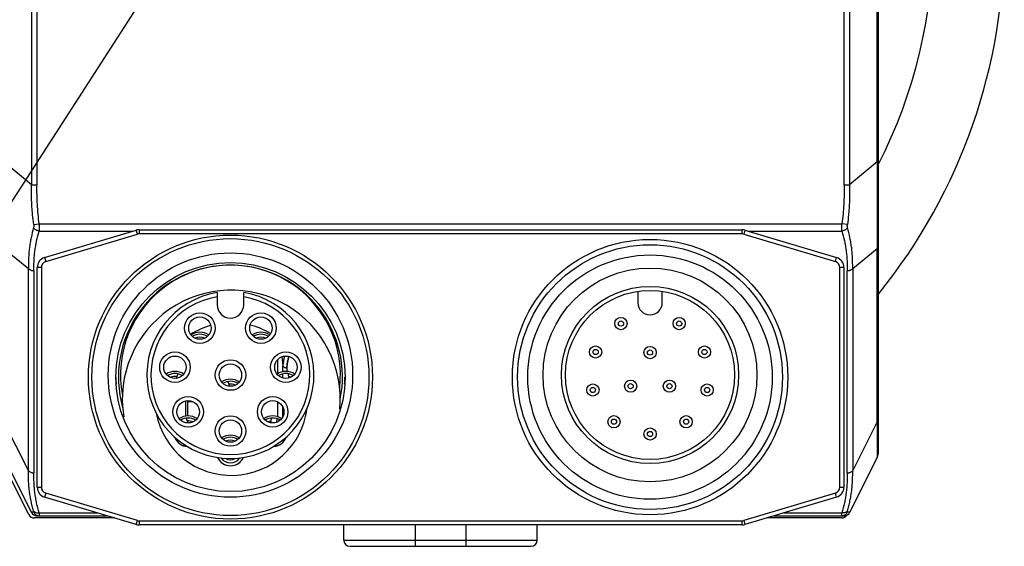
# Model space of a CAD drawing. Header units: millimetres. Extents: x 51 to 387, y 130 to 235.
# Tile 9 of 10: x 322 to 370, y 146 to 172. Entities that reach past the tile are written whole.
import ezdxf

# ---------------------------------------------------------------- set-up
doc = ezdxf.new("R2010")
doc.units = ezdxf.units.MM
doc.header["$LTSCALE"] = 23.1
doc.header["$PDMODE"] = 3
doc.header["$PDSIZE"] = 8
doc.layers.get('0').update_dxf_attribs({"linetype": 'CONTINUOUS'})
doc.layers.get('Defpoints').update_dxf_attribs({"linetype": 'CONTINUOUS'})
doc.layers.add('20_ALL_FEATURES', color=7, linetype='CONTINUOUS')
doc.layers.add('51__DRAFT_DIMS', color=7, linetype='CONTINUOUS')
doc.styles.get("Standard").update_dxf_attribs({"font": 'simfang.ttf'})
doc.dimstyles.new('DIMSTYLE_3', dxfattribs={"dimtxt": 3, "dimasz": 3, "dimexe": 2.5, "dimexo": 0.5, "dimtad": 1, "dimdsep": 46, "dimtxsty": 'STANDARD', "dimblk": '_FILLED', "dimblk1": '_FILLED', "dimblk2": '_FILLED', "dimcen": 0.09, "dimclrt": 3, "dimazin": 2, "dimtp": 0.1, "dimtm": 0.1, "dimtfac": 1, "dimtofl": 0, "dimtmove": 0, "dimatfit": 1, "dimldrblk": '_FILLED', "dimfxl": 1, "dimtolj": 1, "dimarcsym": 0})

# ---------------------------------------------------------------- blocks, each defined once
blk = doc.blocks.new('_FILLED')
at = {"color": 0, "linetype": 'ByBlock'}
blk.add_solid([(0, 0), (-1, 0.167), (-1, -0.167)], dxfattribs=at)
blk = doc.blocks.new('*D3')
at = {"layer": '51__DRAFT_DIMS', "color": 0, "lineweight": -2}
for p in [(332.25, 179.997), (288.586, 151.814)]:
    blk.add_line(p, (314.101, 151.814), dxfattribs=at)
at = {"layer": 'Defpoints', "color": 0}
for p in [(333.875, 182.519), (332.25, 179.997)]:
    blk.add_point(p, dxfattribs=at)
at = {"layer": '51__DRAFT_DIMS', "color": 0, "linetype": 'ByBlock', "lineweight": -2, "xscale": 3, "yscale": 3, "zscale": 3, "rotation": 57.21916900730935}
blk.add_blockref('_FILLED', (333.875, 182.519), dxfattribs=at)
at = {"layer": '51__DRAFT_DIMS', "color": 3, "insert": (307.046, 156.439), "char_height": 3, "attachment_point": 3, "line_spacing_factor": 0.9}
blk.add_mtext('\\A1;{2-M3{\\fgdt;x}3.5}', dxfattribs=at)

msp = doc.modelspace()

# ---------------------------------------------------------------- linework, layer by layer
at = {"layer": '20_ALL_FEATURES', "color": 7}
for p, q in [((364.062, 151.02), (364.062, 201.716)), ((323.121, 160.55), (327.621, 161.9)), ((327.764, 161.921), (357.364, 161.921)), ((357.508, 161.9), (362.008, 160.55)), ((322.764, 149.271), (322.764, 160.071)), ((362.364, 160.071), (362.364, 149.271)), ((331.597, 158.831), (331.597, 158.233)), ((332.897, 158.233), (332.897, 158.831)), ((352.247, 158.894), (352.247, 158.337)), ((353.447, 158.337), (353.447, 158.894)), ((334.556, 155.528), (334.556, 154.845)), ((329.58, 154.619), (329.688, 154.841)), ((334.801, 154.84), (334.807, 154.641)), ((335.107, 154.633), (335.101, 154.848)), ((332.219, 154.234), (332.123, 154.466)), ((330.064, 152.766), (330.064, 153.518)), ((330.164, 153.471), (330.11, 153.525)), ((330.416, 153.471), (330.164, 153.471)), ((330.164, 152.773), (330.164, 153.471)), ((334.556, 153.476), (334.556, 152.738)), ((330.165, 152.429), (330.079, 152.667)), ((334.239, 152.668), (334.217, 152.439)), ((334.52, 152.466), (334.537, 152.64)), ((364.062, 151.781), (364.062, 151.782)), ((334.408, 151.299), (334.406, 151.278)), ((364.055, 150.929), (364.058, 150.951)), ((364.058, 150.951), (364.06, 150.974)), ((364.06, 150.974), (364.062, 150.995)), ((364.062, 151.017), (364.062, 151.025)), ((364.062, 150.995), (364.062, 151.017)), ((322.351, 147.928), (320.94, 150.736)), ((321.131, 150.733), (322.48, 148.036)), ((363.994, 150.733), (362.645, 148.036)), ((363.993, 150.732), (363.994, 150.733)), ((327.621, 147.442), (323.121, 148.792)), ((362.008, 148.792), (357.508, 147.442)), ((326.554, 147.762), (322.619, 147.762)), ((322.745, 147.871), (326.194, 147.871)), ((322.748, 147.871), (322.745, 147.871)), ((362.251, 147.762), (358.574, 147.762)), ((358.935, 147.871), (362.377, 147.871)), ((357.364, 147.421), (327.764, 147.421)), ((337.812, 146.671), (337.812, 147.421)), ((347.312, 146.671), (347.312, 147.421)), ((338.112, 146.371), (347.012, 146.371))]:
    msp.add_line(p, q, dxfattribs=at)
at = {"layer": '20_ALL_FEATURES', "color": 4}
for p, q in [((322.48, 196.871), (322.48, 164.132)), ((322.748, 196.871), (322.748, 164.132)), ((362.377, 164.132), (362.377, 196.871)), ((362.645, 196.871), (362.645, 164.132)), ((363.994, 165.248), (363.994, 196.871)), ((322.48, 164.132), (321.131, 165.248)), ((363.994, 165.248), (362.645, 164.132)), ((363.994, 165.248), (364.062, 165.248)), ((322.48, 164.132), (322.748, 164.132)), ((362.377, 164.132), (362.645, 164.132)), ((322.589, 162.172), (322.861, 162.209)), ((322.861, 162.209), (362.264, 162.209)), ((362.536, 162.172), (362.264, 162.209)), ((322.856, 161.855), (327.471, 161.855)), ((323.178, 160.359), (327.678, 161.709)), ((327.678, 161.709), (327.621, 161.9)), ((327.764, 161.921), (327.764, 161.721)), ((357.364, 161.721), (327.764, 161.721)), ((357.364, 161.721), (357.364, 161.921)), ((357.508, 161.9), (357.451, 161.709)), ((357.451, 161.709), (361.951, 160.359)), ((357.657, 161.855), (362.269, 161.855)), ((321.131, 161.006), (322.33, 160.013)), ((362.795, 160.013), (363.994, 161.006)), ((363.994, 152.49), (363.994, 161.006)), ((323.121, 160.55), (323.178, 160.359)), ((361.951, 160.359), (362.008, 160.55)), ((322.33, 150.094), (322.33, 160.013)), ((322.964, 160.071), (322.764, 160.071)), ((322.964, 160.071), (322.964, 149.271)), ((362.364, 160.071), (362.164, 160.071)), ((362.164, 149.271), (362.164, 160.071)), ((362.795, 160.013), (362.795, 150.094)), ((322.598, 159.896), (322.598, 149.976)), ((362.527, 149.976), (362.527, 159.896)), ((334.763, 155.675), (334.824, 155.241)), ((334.824, 154.947), (334.824, 155.241)), ((335.02, 155.127), (335.02, 154.959)), ((334.824, 152.754), (334.824, 153.204)), ((322.33, 150.094), (321.131, 152.49)), ((363.994, 152.49), (362.795, 150.094)), ((322.764, 149.271), (322.964, 149.271)), ((323.178, 148.984), (323.121, 148.792)), ((327.678, 147.634), (323.178, 148.984)), ((361.951, 148.984), (357.451, 147.634)), ((362.008, 148.792), (361.951, 148.984)), ((362.164, 149.271), (362.364, 149.271)), ((322.856, 148.017), (325.705, 148.017)), ((359.423, 148.017), (362.269, 148.017)), ((327.621, 147.442), (327.678, 147.634)), ((327.764, 147.621), (357.364, 147.621)), ((327.764, 147.621), (327.764, 147.421)), ((357.364, 147.421), (357.364, 147.621)), ((357.451, 147.634), (357.508, 147.442)), ((341.312, 147.421), (341.312, 146.371)), ((343.812, 146.371), (343.812, 147.421)), ((337.812, 146.671), (347.312, 146.671))]:
    msp.add_line(p, q, dxfattribs=at)
at = {"layer": '20_ALL_FEATURES', "color": 7}
for points in [[(363.993, 150.732), (363.998, 150.742), (364.009, 150.767), (364.019, 150.791), (364.028, 150.816), (364.036, 150.842)], [(364.002, 150.75), (364.006, 150.758), (364.014, 150.779), (364.022, 150.8), (364.03, 150.821)], [(364.036, 150.841), (364.043, 150.866), (364.049, 150.892), (364.054, 150.917), (364.056, 150.935)], [(364.042, 150.863), (364.047, 150.885), (364.052, 150.907), (364.055, 150.929)], [(322.704, 147.874), (322.706, 147.874), (322.719, 147.872), (322.732, 147.871), (322.745, 147.871)], [(362.377, 147.871), (362.39, 147.871), (362.404, 147.872), (362.417, 147.873), (362.419, 147.874)]]:
    msp.add_lwpolyline(points, dxfattribs=at)
for centre, radius in [((332.247, 154.683), 6.974), ((332.247, 154.683), 6.8), ((352.847, 154.683), 6.76), ((352.847, 154.683), 6.5), ((332.247, 154.783), 6), ((352.847, 154.683), 6), ((332.247, 154.683), 5.625), ((352.847, 154.787), 5.25), ((352.847, 154.787), 4.35), ((352.847, 154.787), 4.15), ((330.749, 157.09), 0.75), ((330.749, 157.09), 0.55), ((333.745, 157.09), 0.75), ((333.745, 157.09), 0.55), ((351.419, 157.311), 0.3), ((354.275, 157.311), 0.3), ((351.419, 157.311), 0.127), ((354.275, 157.311), 0.127), ((350.175, 155.915), 0.3), ((352.847, 155.887), 0.3), ((355.519, 155.915), 0.3), ((329.524, 155.166), 0.75), ((329.524, 155.166), 0.55), ((334.97, 155.166), 0.75), ((334.97, 155.166), 0.55), ((350.175, 155.915), 0.127), ((352.847, 155.887), 0.127), ((355.519, 155.915), 0.127), ((332.247, 154.783), 0.75), ((332.247, 154.783), 0.55), ((350.042, 154.049), 0.3), ((351.894, 154.237), 0.3), ((351.894, 154.237), 0.127), ((353.799, 154.237), 0.3), ((353.799, 154.237), 0.127), ((355.651, 154.049), 0.3), ((330.171, 152.979), 0.75), ((334.322, 152.979), 0.75), ((350.042, 154.049), 0.127), ((355.651, 154.049), 0.127), ((330.171, 152.979), 0.55), ((334.322, 152.979), 0.55), ((332.247, 152.033), 0.75), ((351.076, 152.491), 0.3), ((354.617, 152.491), 0.3), ((332.247, 152.033), 0.55), ((351.076, 152.491), 0.127), ((354.617, 152.491), 0.127), ((352.847, 151.887), 0.3), ((352.847, 151.887), 0.127)]:
    msp.add_circle(centre, radius, dxfattribs=at)
for centre, radius, start, end in [((342.439, 176.233), 27.8, 321.0642, 38.9358), ((342.439, 176.233), 24.3, 332.8577, 27.1422), ((327.764, 161.421), 0.5, 90, 106.6992), ((357.364, 161.421), 0.5, 73.3008, 90), ((323.264, 160.071), 0.5, 106.6992, 180), ((361.864, 160.071), 0.5, 0, 73.3008), ((332.247, 154.683), 5.5, 92.7548, 195.7829), ((332.247, 154.783), 5.4, 353.2809, 190.6878), ((332.247, 154.683), 5.5, 348.5841, 87.2225), ((332.288, 153.604), 5.35, 354.6077, 189.3828), ((332.247, 154.783), 4.1, 99.122, 80.878), ((332.247, 154.783), 3.9, 99.5941, 80.4059), ((332.247, 158.233), 0.65, 180, 360), ((352.847, 158.337), 0.6, 180, 360), ((332.288, 153.604), 3.75, 105.5264, 122.11), ((332.288, 153.604), 3.75, 58.9485, 75.6845), ((330.749, 156.084), 0.8, 56.9689, 123.0311), ((330.749, 156.084), 0.7, 58.3984, 121.6033), ((330.749, 156.084), 0.56, 65.2513, 114.7559), ((333.745, 156.084), 0.8, 56.9767, 123.0233), ((333.745, 156.084), 0.7, 58.3838, 121.6137), ((333.745, 156.084), 0.56, 65.2419, 114.7631), ((336.345, 155.219), 1.521, 161.1002, 179.2006), ((332.254, 154.783), 5.632, 181.0197, 184.6043), ((332.393, 154.789), 5.771, 181.0516, 184.5498), ((329.524, 154.16), 0.8, 56.9683, 123.0315), ((329.524, 154.16), 0.7, 58.3924, 121.6052), ((329.524, 154.16), 0.56, 79.5834, 114.7527), ((334.97, 154.16), 0.8, 56.9684, 123.0311), ((334.97, 154.16), 0.7, 58.3936, 121.6019), ((334.97, 154.16), 0.56, 107.1112, 114.7511), ((334.97, 154.16), 0.56, 65.2402, 76.0376), ((332.236, 154.784), 5.636, 355.3677, 358.9799), ((332.247, 153.778), 0.8, 56.969, 123.0318), ((332.247, 153.778), 0.7, 58.3981, 121.6068), ((332.247, 153.778), 0.56, 65.2349, 97.0593), ((329.524, 154.16), 0.8, 295.6816, 301.7386), ((334.97, 154.16), 0.8, 238.2291, 244.3037), ((332.288, 153.604), 3.75, 190.7935, 353.1788), ((330.171, 151.973), 0.8, 56.9688, 123.031), ((334.322, 151.973), 0.8, 56.9763, 123.0232), ((330.171, 151.973), 0.7, 58.395, 121.6066), ((330.171, 151.973), 0.56, 65.2444, 94.4618), ((334.322, 151.973), 0.7, 58.3831, 121.6123), ((334.322, 151.973), 0.56, 100.0331, 114.7666), ((334.322, 151.973), 0.56, 65.2402, 68.9595), ((332.247, 151.028), 0.8, 56.9689, 123.0311), ((330.171, 151.973), 0.702, 200.5949, 266.5039), ((330.171, 151.973), 0.7, 200.8855, 266.2132), ((332.247, 151.028), 0.7, 58.3963, 121.6037), ((332.247, 151.028), 0.56, 65.2446, 114.7554), ((334.322, 151.973), 0.702, 273.4961, 339.4051), ((334.322, 151.973), 0.7, 273.7868, 339.1145), ((363.41, 151.025), 0.653, 333.4349, 360), ((332.247, 151.028), 0.702, 204.9142, 335.0857), ((332.247, 151.028), 0.7, 204.9103, 335.0897), ((332.247, 151.028), 0.56, 214.6411, 325.3589), ((332.247, 151.028), 0.41, 235.4511, 304.5489), ((323.264, 149.271), 0.5, 180, 253.3008), ((361.864, 149.271), 0.5, 286.6992, 360), ((322.619, 148.062), 0.3, 206.6695, 269.9997), ((322.748, 148.171), 0.3, 206.5651, 270), ((362.377, 148.171), 0.3, 270, 333.4349), ((327.764, 147.921), 0.5, 253.3008, 270), ((357.364, 147.921), 0.5, 270, 286.6992), ((362.251, 148.062), 0.3, 269.9997, 326.8265), ((338.112, 146.671), 0.3, 180, 270), ((347.012, 146.671), 0.3, 270, 360)]:
    msp.add_arc(centre, radius, start, end, dxfattribs=at)
at = {"layer": '20_ALL_FEATURES', "color": 4}
for centre, start, end in [((327.764, 161.421), 90, 106.6992), ((357.364, 161.421), 73.3008, 90), ((323.264, 160.071), 106.6992, 180), ((361.864, 160.071), 0, 73.3008), ((323.264, 149.271), 180, 253.3008), ((361.864, 149.271), 286.6992, 360), ((327.764, 147.921), 253.3008, 270), ((357.364, 147.921), 270, 286.6992)]:
    msp.add_arc(centre, 0.3, start, end, dxfattribs=at)
for points, knots in [([(363.994, 165.248), (363.993, 165.15), (363.992, 164.952), (363.993, 164.657), (363.996, 164.362), (363.997, 164.069), (363.997, 163.778), (363.998, 163.399), (363.999, 162.939), (363.998, 162.49), (363.997, 162.146), (363.997, 161.9), (363.996, 161.663), (363.993, 161.436), (363.992, 161.218), (363.993, 161.076), (363.994, 161.006)], [0, 0, 0, 0, 0.069826, 0.139596, 0.209153, 0.278304, 0.346823, 0.414472, 0.546261, 0.671988, 0.732054, 0.79001, 0.845754, 0.899276, 0.95058, 1, 1, 1, 1]), ([(322.589, 162.172), (322.568, 162.334), (322.54, 162.578), (322.513, 162.905), (322.492, 163.231), (322.48, 163.64), (322.479, 163.968), (322.48, 164.132)], [0, 0, 0, 0, 0.249992, 0.374993, 0.499995, 0.749992, 1, 1, 1, 1]), ([(322.861, 162.209), (322.818, 162.527), (322.77, 163.007), (322.749, 163.649), (322.748, 163.971), (322.748, 164.132)], [0, 0, 0, 0, 0.499316, 0.749231, 1, 1, 1, 1]), ([(362.377, 164.132), (362.377, 163.971), (362.376, 163.649), (362.355, 163.007), (362.307, 162.527), (362.264, 162.209)], [0, 0, 0, 0, 0.250769, 0.500683, 1, 1, 1, 1]), ([(362.645, 164.132), (362.646, 163.968), (362.645, 163.64), (362.633, 163.231), (362.612, 162.905), (362.585, 162.578), (362.557, 162.334), (362.536, 162.172)], [0, 0, 0, 0, 0.250005, 0.5, 0.625002, 0.750004, 1, 1, 1, 1]), ([(322.583, 162.027), (322.537, 161.862), (322.477, 161.612), (322.414, 161.277), (322.377, 161.024), (322.351, 160.771), (322.336, 160.518), (322.33, 160.266), (322.329, 160.097), (322.33, 160.013)], [0, 0, 0, 0, 0.252393, 0.377827, 0.502882, 0.627671, 0.752155, 0.87625, 1, 1, 1, 1]), ([(322.856, 161.855), (322.827, 161.86), (322.784, 161.87), (322.73, 161.893), (322.659, 161.932), (322.607, 161.981), (322.583, 162.027)], [0, 0, 0, 0, 0.261086, 0.396295, 0.530485, 1, 1, 1, 1]), ([(322.589, 162.172), (322.593, 162.146), (322.595, 162.108), (322.591, 162.059), (322.586, 162.037), (322.583, 162.027)], [0, 0, 0, 0, 0.53802, 0.782306, 1, 1, 1, 1]), ([(322.861, 162.209), (322.865, 162.145), (322.867, 162.053), (322.863, 161.935), (322.859, 161.881), (322.856, 161.855)], [0, 0, 0, 0, 0.540994, 0.785444, 1, 1, 1, 1]), ([(362.269, 161.855), (362.266, 161.881), (362.262, 161.935), (362.258, 162.053), (362.26, 162.145), (362.264, 162.209)], [0, 0, 0, 0, 0.214556, 0.459007, 1, 1, 1, 1]), ([(362.541, 162.027), (362.517, 161.981), (362.466, 161.932), (362.395, 161.893), (362.341, 161.87), (362.298, 161.86), (362.269, 161.855)], [0, 0, 0, 0, 0.469512, 0.603701, 0.738911, 1, 1, 1, 1]), ([(362.541, 162.027), (362.539, 162.037), (362.534, 162.059), (362.531, 162.094), (362.531, 162.133), (362.534, 162.159), (362.536, 162.172)], [0, 0, 0, 0, 0.216598, 0.460794, 0.725049, 1, 1, 1, 1]), ([(362.795, 160.013), (362.796, 160.055), (362.795, 160.139), (362.794, 160.308), (362.789, 160.518), (362.774, 160.771), (362.747, 161.024), (362.71, 161.277), (362.648, 161.612), (362.588, 161.862), (362.541, 162.027)], [0, 0, 0, 0, 0.061817, 0.123738, 0.24785, 0.372322, 0.497113, 0.622173, 0.747602, 1, 1, 1, 1]), ([(322.598, 159.896), (322.598, 159.978), (322.599, 160.143), (322.605, 160.39), (322.622, 160.636), (322.649, 160.882), (322.686, 161.127), (322.749, 161.453), (322.809, 161.695), (322.856, 161.855)], [0, 0, 0, 0, 0.12471, 0.249094, 0.373353, 0.49779, 0.622644, 0.747939, 1, 1, 1, 1]), ([(362.269, 161.855), (362.315, 161.695), (362.376, 161.453), (362.439, 161.127), (362.476, 160.882), (362.503, 160.636), (362.52, 160.39), (362.526, 160.143), (362.527, 159.978), (362.527, 159.896)], [0, 0, 0, 0, 0.252062, 0.377358, 0.502214, 0.626652, 0.750906, 0.87529, 1, 1, 1, 1]), ([(363.994, 161.006), (364.015, 161.037), (364.05, 161.103), (364.062, 161.176), (364.062, 161.212)], [0, 0, 0, 0, 0.512384, 1, 1, 1, 1]), ([(322.598, 159.896), (322.571, 159.896), (322.531, 159.9), (322.479, 159.913), (322.43, 159.931), (322.376, 159.961), (322.342, 159.995), (322.33, 160.013)], [0, 0, 0, 0, 0.264475, 0.398897, 0.53131, 0.780579, 1, 1, 1, 1]), ([(362.795, 160.013), (362.783, 159.995), (362.749, 159.961), (362.695, 159.931), (362.646, 159.913), (362.594, 159.9), (362.554, 159.896), (362.527, 159.896)], [0, 0, 0, 0, 0.219421, 0.46869, 0.601103, 0.735525, 1, 1, 1, 1]), ([(334.906, 155.712), (334.88, 155.636), (334.84, 155.48), (334.825, 155.32), (334.824, 155.241)], [0, 0, 0, 0, 0.50401, 1, 1, 1, 1]), ([(335.02, 155.127), (335.02, 155.223), (335.036, 155.416), (335.087, 155.604), (335.121, 155.695)], [0, 0, 0, 0, 0.496589, 1, 1, 1, 1]), ([(335.02, 155.127), (334.998, 155.127), (334.965, 155.131), (334.923, 155.144), (334.893, 155.158), (334.868, 155.175), (334.842, 155.201), (334.829, 155.225), (334.824, 155.241)], [0, 0, 0, 0, 0.272697, 0.411741, 0.547073, 0.675158, 0.793907, 1, 1, 1, 1]), ([(363.994, 152.49), (363.993, 152.421), (363.992, 152.285), (363.993, 152.085), (363.995, 151.896), (363.997, 151.719), (363.997, 151.555), (363.998, 151.404), (363.998, 151.268), (363.998, 151.148), (363.998, 151.042), (363.998, 150.964), (363.998, 150.909), (363.997, 150.874), (363.997, 150.843), (363.997, 150.816), (363.996, 150.793), (363.996, 150.774), (363.995, 150.759), (363.994, 150.747), (363.993, 150.74), (363.993, 150.736), (363.993, 150.734), (363.993, 150.733), (363.993, 150.732), (363.993, 150.732), (363.993, 150.732), (363.993, 150.732)], [0, 0, 0, 0, 0.118344, 0.231977, 0.33962, 0.440589, 0.534174, 0.619811, 0.697134, 0.765916, 0.826004, 0.877149, 0.899303, 0.919158, 0.936713, 0.951976, 0.96498, 0.975797, 0.984502, 0.991145, 0.995765, 0.997333, 0.998442, 0.999128, 0.999441, 0.999589, 1, 1, 1, 1]), ([(363.994, 152.49), (364.015, 152.521), (364.05, 152.587), (364.062, 152.661), (364.062, 152.696)], [0, 0, 0, 0, 0.51207, 1, 1, 1, 1]), ([(322.583, 148.11), (322.56, 148.191), (322.517, 148.354), (322.461, 148.6), (322.414, 148.847), (322.377, 149.095), (322.351, 149.344), (322.331, 149.677), (322.329, 149.927), (322.33, 150.094)], [0, 0, 0, 0, 0.126208, 0.251869, 0.377104, 0.501925, 0.626373, 0.750687, 1, 1, 1, 1]), ([(322.33, 150.094), (322.342, 150.076), (322.376, 150.042), (322.43, 150.011), (322.479, 149.993), (322.531, 149.98), (322.571, 149.976), (322.598, 149.976)], [0, 0, 0, 0, 0.219421, 0.46869, 0.601103, 0.735525, 1, 1, 1, 1]), ([(322.856, 148.017), (322.809, 148.177), (322.749, 148.419), (322.686, 148.746), (322.649, 148.991), (322.622, 149.236), (322.605, 149.482), (322.599, 149.729), (322.598, 149.894), (322.598, 149.976)], [0, 0, 0, 0, 0.25206, 0.377356, 0.502214, 0.626644, 0.750906, 0.875291, 1, 1, 1, 1]), ([(362.527, 149.976), (362.527, 149.894), (362.526, 149.729), (362.52, 149.482), (362.503, 149.236), (362.476, 148.991), (362.439, 148.746), (362.376, 148.419), (362.315, 148.177), (362.269, 148.017)], [0, 0, 0, 0, 0.124709, 0.249094, 0.373355, 0.497786, 0.622644, 0.747939, 1, 1, 1, 1]), ([(362.527, 149.976), (362.554, 149.976), (362.594, 149.98), (362.646, 149.993), (362.695, 150.011), (362.749, 150.042), (362.783, 150.076), (362.795, 150.094)], [0, 0, 0, 0, 0.264475, 0.398897, 0.53131, 0.780579, 1, 1, 1, 1]), ([(362.541, 148.11), (362.565, 148.191), (362.608, 148.354), (362.664, 148.6), (362.71, 148.847), (362.747, 149.095), (362.774, 149.344), (362.789, 149.593), (362.795, 149.843), (362.796, 150.01), (362.795, 150.094)], [0, 0, 0, 0, 0.126187, 0.25187, 0.377096, 0.50192, 0.62636, 0.750677, 0.875172, 1, 1, 1, 1]), ([(322.589, 148.05), (322.571, 148.049), (322.546, 148.047), (322.515, 148.044), (322.501, 148.042), (322.493, 148.041), (322.489, 148.04), (322.485, 148.039), (322.483, 148.038), (322.481, 148.038), (322.48, 148.037), (322.479, 148.037), (322.479, 148.036), (322.48, 148.036)], [0, 0, 0, 0, 0.499118, 0.683875, 0.821592, 0.873336, 0.914442, 0.945796, 0.968416, 0.983582, 0.992687, 0.997124, 1, 1, 1, 1]), ([(322.583, 148.11), (322.595, 148.092), (322.618, 148.067), (322.657, 148.043), (322.705, 148.023), (322.772, 148.01), (322.828, 148.013), (322.856, 148.017)], [0, 0, 0, 0, 0.20922, 0.326921, 0.45282, 0.722664, 1, 1, 1, 1]), ([(322.583, 148.11), (322.585, 148.105), (322.587, 148.097), (322.59, 148.085), (322.592, 148.075), (322.593, 148.066), (322.594, 148.06), (322.593, 148.055), (322.592, 148.051), (322.59, 148.05), (322.589, 148.05)], [0, 0, 0, 0, 0.219339, 0.413336, 0.580238, 0.718436, 0.826889, 0.906285, 0.959987, 1, 1, 1, 1]), ([(322.589, 148.05), (322.6, 148.024), (322.631, 147.974), (322.696, 147.916), (322.776, 147.879), (322.833, 147.871), (322.861, 147.871)], [0, 0, 0, 0, 0.245564, 0.501105, 0.756019, 1, 1, 1, 1]), ([(322.856, 148.017), (322.858, 147.996), (322.861, 147.967), (322.864, 147.931), (322.865, 147.91), (322.866, 147.895), (322.865, 147.886), (322.865, 147.881), (322.865, 147.876), (322.864, 147.873), (322.862, 147.871), (322.861, 147.871)], [0, 0, 0, 0, 0.422058, 0.593161, 0.735328, 0.847216, 0.891525, 0.927996, 0.956666, 0.977711, 1, 1, 1, 1]), ([(362.264, 147.871), (362.262, 147.871), (362.261, 147.873), (362.26, 147.876), (362.26, 147.881), (362.259, 147.886), (362.259, 147.895), (362.26, 147.91), (362.261, 147.931), (362.264, 147.967), (362.267, 147.996), (362.269, 148.017)], [0, 0, 0, 0, 0.022293, 0.043336, 0.072006, 0.108477, 0.152786, 0.264674, 0.406841, 0.577944, 1, 1, 1, 1]), ([(362.536, 148.05), (362.524, 148.024), (362.494, 147.975), (362.429, 147.916), (362.349, 147.879), (362.292, 147.871), (362.264, 147.871)], [0, 0, 0, 0, 0.244794, 0.500058, 0.755252, 1, 1, 1, 1]), ([(362.541, 148.11), (362.53, 148.092), (362.507, 148.067), (362.468, 148.043), (362.42, 148.023), (362.352, 148.01), (362.297, 148.013), (362.269, 148.017)], [0, 0, 0, 0, 0.20922, 0.326921, 0.45282, 0.722664, 1, 1, 1, 1]), ([(362.536, 148.05), (362.535, 148.05), (362.533, 148.051), (362.532, 148.055), (362.531, 148.06), (362.532, 148.066), (362.533, 148.075), (362.535, 148.085), (362.538, 148.097), (362.54, 148.105), (362.541, 148.11)], [0, 0, 0, 0, 0.04, 0.09365, 0.172987, 0.281409, 0.419625, 0.586576, 0.780628, 1, 1, 1, 1]), ([(362.645, 148.036), (362.645, 148.036), (362.645, 148.037), (362.645, 148.037), (362.644, 148.038), (362.642, 148.038), (362.64, 148.039), (362.636, 148.04), (362.632, 148.041), (362.623, 148.042), (362.61, 148.044), (362.579, 148.047), (362.554, 148.049), (362.536, 148.05)], [0, 0, 0, 0, 0.002885, 0.007323, 0.016428, 0.031595, 0.054213, 0.085566, 0.12667, 0.178413, 0.316132, 0.500888, 1, 1, 1, 1])]:
    msp.add_open_spline(points, degree=3, knots=knots, dxfattribs=at)
at = {"layer": '20_ALL_FEATURES', "color": 7}
msp.add_open_spline([(335.121, 155.695), (335.087, 155.604), (335.049, 155.462), (335.024, 155.271), (335.02, 155.175), (335.02, 155.127)], degree=3, knots=[0, 0, 0, 0, 0.503603, 0.752251, 1, 1, 1, 1], dxfattribs=at)

# ---------------------------------------------------------------- dimensions: what is measured, and where the dimension line sits
at = {"layer": '51__DRAFT_DIMS', "color": 4}
dim = msp.add_diameter_dim_2p(p1=(332.25, 179.997), p2=(333.875, 182.519), text='{2-M<>{\\fgdt;x}3.5}', dimstyle='DIMSTYLE_3', override={"dimtih": 1, "dimtoh": 1, "dimpost": '<>'}, dxfattribs=at)
dim.commit()
dim.dimension.update_dxf_attribs({"geometry": '*D3', "text_midpoint": (297.816, 151.814), "dimtype": 163})

doc.saveas('drawing.dxf')
